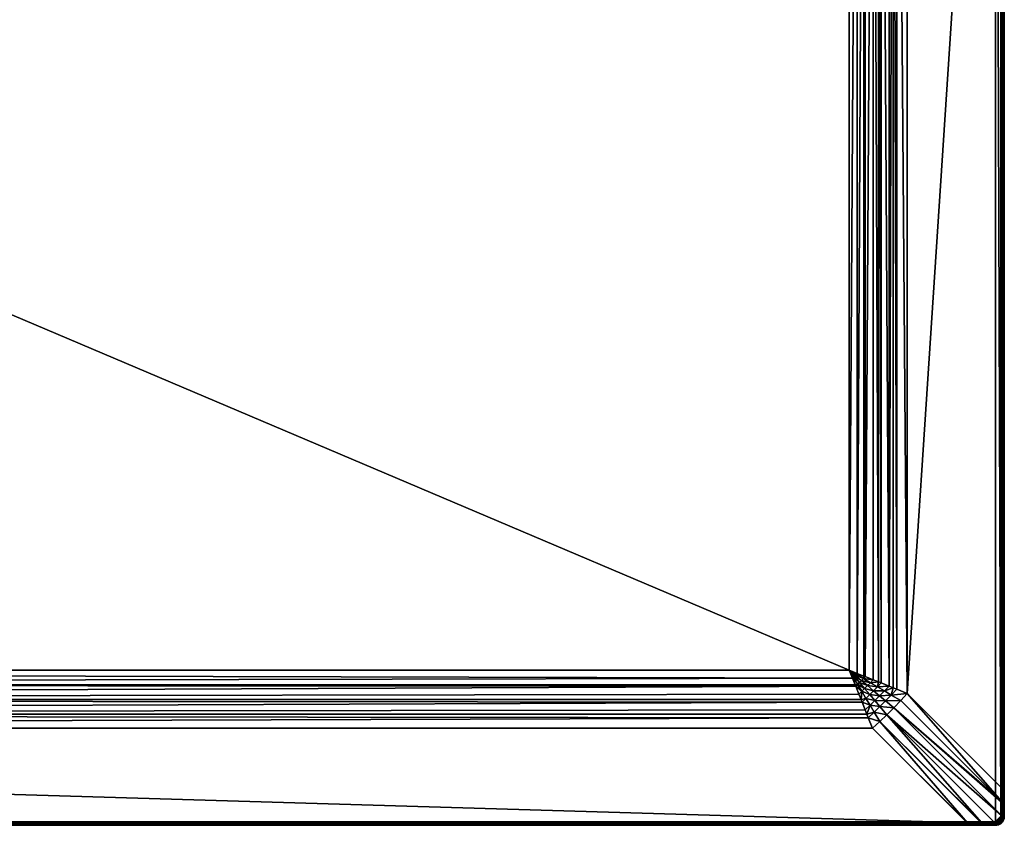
# Model space of a CAD drawing. Header units: inches. Extents: x 264 to 5064, y 53 to 953.
# Tile 7 of 8: x 4514 to 5064, y 53 to 503. Entities that reach past the tile are written whole.
import ezdxf

# ---------------------------------------------------------------- set-up
doc = ezdxf.new("R2010")
doc.units = ezdxf.units.IN
doc.header["$MEASUREMENT"] = 0
doc.layers.get('0').update_dxf_attribs({"true_color": 0x863b08})

msp = doc.modelspace()

# ---------------------------------------------------------------- meshes
at = {"color": 173, "true_color": 0x5858e1}
mesh = msp.add_polyface(dxfattribs=at)
corners = [(3264.36, 866.18, 656.12), (3264.36, 54.85, 686.12), (3264.36, 950.85, 686.12), (3264.36, 898.61, 661.53), (3264.36, 951.5, 679.66), (3264.36, 890.7, 659.18), (3264.36, 882.62, 657.48), (3264.36, 874.43, 656.46), (3264.36, 952.85, 684.12), (3264.36, 952.85, 681.55), (3264.36, 952.82, 681.24), (3264.36, 951.2, 686.09), (3264.36, 951.53, 686), (3264.36, 952.73, 684.81), (3264.36, 952.82, 684.47), (3264.36, 952.58, 685.12), (3264.36, 952.38, 685.41), (3264.36, 952.75, 680.94), (3264.36, 952.64, 680.65), (3264.36, 952.48, 680.39), (3264.36, 952.28, 680.15), (3264.36, 952.04, 679.95), (3264.36, 951.78, 679.78), (3264.36, 951.85, 685.85), (3264.36, 952.13, 685.65), (5043.55, 952.85, 681.55), (5059.36, 950.85, 686.12), (4990.67, 898.61, 661.53), (4979.49, 870.67, 656.22), (4981.29, 875.16, 656.53), (4984.84, 884.05, 657.73), (4988.33, 892.76, 659.72), (5043.55, 952.82, 681.24), (5043.55, 952.75, 680.94), (5043.55, 952.64, 680.65), (5043.55, 952.48, 680.39), (5043.55, 952.28, 680.15), (5043.55, 952.04, 679.95), (5043.55, 951.78, 679.78), (5043.55, 951.5, 679.66), (5059.36, 952.85, 684.12), (5059.36, 952.82, 684.47), (5059.36, 952.73, 684.81), (5059.36, 952.58, 685.12), (5059.36, 952.38, 685.41), (5059.36, 952.13, 685.65), (5059.36, 951.85, 685.85), (5059.36, 951.53, 686), (5059.36, 951.2, 686.09)]
mesh.append_faces([[corners[k] for k in face] for face in [(0, 1, 2), (0, 2, 3), (3, 2, 4), (5, 6, 3), (3, 6, 7), (3, 7, 0), (8, 9, 4), (4, 9, 10), (4, 2, 8), (8, 2, 11), (8, 11, 12), (13, 14, 15), (15, 14, 8), (15, 8, 16), (10, 17, 4), (4, 17, 18), (4, 18, 19), (20, 21, 19), (19, 21, 22), (19, 22, 4), (12, 23, 8), (8, 23, 24), (8, 24, 16), (9, 8, 25), (2, 1, 26), (4, 27, 3), (28, 0, 7), (29, 7, 6), (5, 30, 6), (31, 5, 3), (9, 32, 10), (10, 33, 17), (17, 34, 18), (18, 35, 19), (19, 36, 20), (20, 37, 21), (21, 38, 22), (22, 39, 4), (40, 8, 14), (41, 14, 13), (42, 13, 15), (43, 15, 16), (44, 16, 24), (45, 24, 23), (46, 23, 12), (47, 12, 11), (48, 11, 2)]], dxfattribs={"color": 173})
mesh = msp.add_polyface(dxfattribs=at)
corners = [(5043.55, 952.85, 681.55), (3264.36, 952.85, 684.12), (5059.36, 952.85, 684.12), (4977.7, 139.51, 656.12), (3264.36, 866.18, 656.12), (4977.7, 866.18, 656.12), (5043.55, 951.5, 679.66), (4990.67, 898.61, 661.53), (3264.36, 951.5, 679.66), (4979.49, 870.67, 656.22), (3264.36, 874.43, 656.46), (4981, 874.43, 656.48), (4981.29, 875.16, 656.53), (3264.36, 882.62, 657.48), (4983.07, 879.62, 657.03), (4987.5, 890.7, 659.2), (4986.6, 888.43, 658.63), (3264.36, 890.7, 659.18), (4984.84, 884.05, 657.73), (4984.27, 882.62, 657.5), (4988.33, 892.76, 659.72), (3264.36, 898.61, 661.53), (4985.94, 869.48, 656.48), (4982.19, 137.72, 656.22), (4982.19, 867.98, 656.22), (4980.57, 869.6, 656.19), (4981.11, 869.06, 656.19), (4980.03, 870.14, 656.2), (4982.37, 874.08, 656.45), (4984.69, 878.02, 656.86), (4981.65, 868.52, 656.2), (4983.45, 873.01, 656.41), (4984.52, 871.93, 656.41), (3264.36, 952.85, 681.55), (5043.55, 952.82, 681.24), (3264.36, 952.82, 681.24), (5043.55, 952.75, 680.94), (3264.36, 952.75, 680.94), (5043.55, 952.64, 680.65), (3264.36, 952.64, 680.65), (5043.55, 952.48, 680.39), (3264.36, 952.48, 680.39), (5043.55, 952.28, 680.15), (3264.36, 952.28, 680.15), (5043.55, 952.04, 679.95), (3264.36, 952.04, 679.95), (5043.55, 951.78, 679.78), (3264.36, 951.78, 679.78), (3264.36, 952.82, 684.47), (5059.36, 952.82, 684.47), (3264.36, 952.73, 684.81), (5059.36, 952.73, 684.81), (3264.36, 952.58, 685.12), (5059.36, 952.58, 685.12), (3264.36, 952.38, 685.41), (5059.36, 952.38, 685.41), (3264.36, 952.13, 685.65), (5059.36, 952.13, 685.65), (3264.36, 951.85, 685.85), (5059.36, 951.85, 685.85), (3264.36, 951.53, 686), (5059.36, 951.53, 686), (3264.36, 951.2, 686.09), (5059.36, 951.2, 686.09), (3264.36, 950.85, 686.12), (5059.36, 950.85, 686.12)]
mesh.append_faces([[corners[k] for k in face] for face in [(0, 1, 2), (3, 4, 5), (6, 7, 8), (5, 4, 9), (9, 10, 11), (11, 10, 12), (12, 13, 14), (15, 16, 17), (17, 16, 18), (13, 18, 19), (13, 19, 14), (15, 17, 20), (20, 21, 7), (22, 23, 24), (24, 3, 5), (5, 25, 26), (27, 25, 5), (9, 27, 5), (11, 12, 28), (28, 12, 14), (28, 14, 29), (30, 22, 24), (30, 24, 5), (9, 11, 27), (27, 11, 28), (27, 28, 25), (25, 28, 31), (25, 31, 26), (26, 31, 32), (32, 30, 26), (26, 30, 5), (33, 0, 34), (35, 34, 36), (37, 36, 38), (39, 38, 40), (41, 40, 42), (43, 42, 44), (45, 44, 46), (47, 46, 6), (2, 48, 49), (49, 50, 51), (51, 52, 53), (53, 54, 55), (55, 56, 57), (57, 58, 59), (59, 60, 61), (61, 62, 63), (63, 64, 65)]], dxfattribs={"color": 173})
mesh = msp.add_polyface(dxfattribs=at)
corners = [(3264.36, 52.85, 684.12), (5043.55, 52.85, 681.55), (5059.36, 52.85, 684.12), (5059.36, 950.85, 686.12), (3264.36, 54.85, 686.12), (5059.36, 54.85, 686.12), (5043.55, 54.2, 679.66), (3264.36, 107.08, 661.53), (4990.67, 107.08, 661.53), (4982.19, 867.98, 656.22), (4982.19, 137.72, 656.22), (4977.7, 139.51, 656.12), (4988.33, 112.94, 659.72), (3264.36, 114.99, 659.18), (4987.5, 115, 659.2), (4983.07, 126.08, 657.03), (4984.27, 123.08, 657.5), (3264.36, 123.07, 657.48), (4984.84, 121.65, 657.73), (4986.6, 117.27, 658.63), (4981.29, 130.54, 656.53), (3264.36, 131.27, 656.46), (4981, 131.27, 656.48), (4979.49, 135.02, 656.22), (3264.36, 139.51, 656.12), (4981.11, 136.64, 656.19), (4980.57, 136.1, 656.19), (4981.65, 137.18, 656.2), (4984.69, 127.68, 656.86), (4982.37, 131.61, 656.45), (4980.03, 135.56, 656.2), (4985.94, 136.22, 656.48), (4985.6, 134.85, 656.45), (4984.52, 133.77, 656.41), (4983.45, 132.69, 656.41), (3264.36, 52.87, 681.24), (5043.55, 52.87, 681.24), (3264.36, 52.94, 680.94), (5043.55, 52.94, 680.94), (3264.36, 53.06, 680.65), (5043.55, 53.06, 680.65), (3264.36, 53.22, 680.39), (5043.55, 53.22, 680.39), (3264.36, 53.42, 680.15), (5043.55, 53.42, 680.15), (3264.36, 53.65, 679.95), (5043.55, 53.65, 679.95), (3264.36, 53.91, 679.78), (5043.55, 53.91, 679.78), (3264.36, 54.2, 679.66), (5059.36, 52.88, 684.47), (3264.36, 52.88, 684.47), (5059.36, 52.97, 684.81), (3264.36, 52.97, 684.81), (5059.36, 53.12, 685.12), (3264.36, 53.12, 685.12), (5059.36, 53.32, 685.41), (3264.36, 53.32, 685.41), (5059.36, 53.56, 685.65), (3264.36, 53.56, 685.65), (5059.36, 53.85, 685.85), (3264.36, 53.85, 685.85), (5059.36, 54.16, 686), (3264.36, 54.16, 686), (5059.36, 54.5, 686.09), (3264.36, 54.5, 686.09)]
mesh.append_faces([[corners[k] for k in face] for face in [(0, 1, 2), (3, 4, 5), (6, 7, 8), (9, 10, 11), (8, 7, 12), (12, 13, 14), (15, 16, 17), (17, 16, 18), (13, 18, 19), (13, 19, 14), (15, 17, 20), (20, 21, 22), (22, 21, 23), (23, 24, 11), (11, 25, 26), (27, 25, 11), (10, 27, 11), (28, 15, 20), (28, 20, 29), (29, 20, 22), (29, 22, 30), (30, 22, 23), (30, 23, 11), (10, 31, 27), (27, 32, 25), (25, 33, 26), (26, 33, 34), (34, 29, 30), (34, 30, 26), (26, 30, 11), (1, 35, 36), (36, 37, 38), (38, 39, 40), (40, 41, 42), (42, 43, 44), (44, 45, 46), (46, 47, 48), (48, 49, 6), (0, 2, 50), (51, 50, 52), (53, 52, 54), (55, 54, 56), (57, 56, 58), (59, 58, 60), (61, 60, 62), (63, 62, 64), (65, 64, 5)]], dxfattribs={"color": 173})
mesh = msp.add_polyface(dxfattribs=at)
corners = [(5059.36, 950.85, 686.12), (5059.36, 54.85, 686.12), (5062.36, 57.85, 686.12), (5062.32, 57.33, 686.12), (5059.88, 54.89, 686.12), (5060.39, 55.03, 686.12), (5062.36, 947.85, 686.12), (5062.32, 948.37, 686.12), (5059.88, 950.8, 686.12), (5060.39, 950.67, 686.12), (5060.86, 55.25, 686.12), (5061.29, 55.55, 686.12), (5061.29, 950.15, 686.12), (5060.86, 950.45, 686.12), (5061.35, 950.69, 680.93), (5061.73, 950.39, 680.94), (5061.2, 949.69, 680.73), (5058.84, 951.25, 680.68), (5059.48, 951.24, 680.75), (5062.76, 947.32, 680.68), (5059.64, 951.23, 680.77), (5061.2, 56.01, 680.73), (5061.55, 55.15, 680.94), (5061.49, 55.11, 680.93), (5061.09, 54.85, 680.92), (5060.65, 54.65, 680.88), (5060.59, 54.63, 680.88), (5060.12, 54.51, 680.83), (5062.75, 57.73, 680.75), (5062.75, 57.57, 680.77), (5058.84, 54.45, 680.68), (5059.64, 54.46, 680.77), (5062.76, 58.37, 680.68), (5061.68, 54.85, 681.04), (5061.36, 54.3, 681.17), (5061.23, 54.56, 681.02), (5060.74, 54.34, 680.98), (5060.68, 54.32, 680.98), (5060.16, 54.19, 680.93), (5061.36, 54.38, 685.85), (5061.73, 55.03, 686), (5061.21, 54.66, 686), (5061.51, 55.28, 686.09), (5061.04, 54.95, 686.09), (5060.62, 54.39, 686), (5060.51, 54.7, 686.09), (5060, 54.22, 686), (5059.94, 54.55, 686.09), (5061.66, 55.92, 686.12), (5059.36, 54.5, 686.09)]
mesh.append_faces([[corners[k] for k in face] for face in [(0, 1, 2), (2, 1, 3), (3, 1, 4), (3, 4, 5), (2, 6, 0), (0, 6, 7), (0, 7, 8), (8, 7, 9), (5, 10, 3), (3, 10, 11), (7, 12, 13), (7, 13, 9), (14, 15, 16), (17, 18, 19), (19, 18, 20), (19, 20, 16), (21, 22, 23), (21, 23, 24), (24, 25, 21), (21, 25, 26), (21, 26, 27), (28, 29, 30), (30, 29, 21), (30, 21, 31), (31, 21, 27), (30, 32, 28), (33, 34, 35), (23, 33, 35), (23, 35, 24), (24, 35, 36), (24, 36, 25), (25, 37, 26), (26, 38, 27), (39, 40, 41), (40, 42, 41), (41, 42, 43), (41, 43, 44), (44, 43, 45), (46, 45, 47), (42, 48, 11), (42, 11, 43), (43, 11, 10), (43, 10, 45), (45, 10, 5), (45, 5, 47), (47, 5, 4), (47, 4, 49), (49, 4, 1)]], dxfattribs={"color": 173})
mesh = msp.add_polyface(dxfattribs=at)
corners = [(5064.36, 57.85, 684.12), (5064.36, 65.89, 681.84), (5064.36, 73.66, 681.55), (5064.36, 235.85, 684.12), (5064.36, 235.85, 681.55), (5064.36, 413.85, 684.12), (5064.36, 413.85, 681.55), (5064.36, 591.85, 681.55), (5064.34, 73.66, 681.24), (5064.27, 932.04, 680.94), (5064.27, 73.66, 680.94), (5064.15, 73.66, 680.65), (5064.15, 932.04, 680.65), (5063.99, 73.66, 680.39), (5063.99, 932.04, 680.39), (5063.79, 73.66, 680.15), (5063.79, 932.04, 680.15), (5063.56, 73.66, 679.95), (5063.56, 932.04, 679.95), (5063.3, 73.66, 679.78), (5063.3, 932.04, 679.78), (5063.01, 73.66, 679.66), (5062.89, 66.06, 679.9), (5062.76, 58.37, 680.68), (5062.88, 65.75, 679.91), (5063.19, 65.75, 680.02), (5064.36, 58.01, 682.69), (5064.34, 65.86, 681.51), (5064.33, 57.96, 682.35), (5064.26, 65.84, 681.2), (5064.25, 57.91, 682.02), (5064.13, 65.82, 680.9), (5064.1, 57.87, 681.71), (5063.95, 65.8, 680.62), (5063.91, 57.83, 681.43), (5063.73, 65.78, 680.38), (5063.67, 57.79, 681.19), (5063.48, 65.77, 680.18), (5064.33, 57.85, 684.47), (5064.24, 947.85, 684.81), (5064.24, 57.85, 684.81), (5064.1, 947.85, 685.12), (5064.1, 57.85, 685.12), (5063.9, 947.85, 685.41), (5063.9, 57.85, 685.41), (5063.65, 947.85, 685.65), (5063.65, 57.85, 685.65), (5063.36, 947.85, 685.85), (5063.36, 57.85, 685.85), (5063.05, 947.85, 686), (5063.05, 57.85, 686), (5062.71, 947.85, 686.09), (5062.71, 57.85, 686.09), (5062.36, 947.85, 686.12), (5062.36, 57.85, 686.12)]
mesh.append_faces([[corners[k] for k in face] for face in [(0, 1, 2), (0, 2, 3), (3, 2, 4), (3, 4, 5), (5, 4, 6), (7, 6, 8), (8, 6, 4), (8, 4, 2), (9, 10, 11), (12, 11, 13), (14, 13, 15), (16, 15, 17), (18, 17, 19), (20, 19, 21), (22, 21, 19), (23, 24, 25), (1, 26, 27), (27, 28, 29), (29, 30, 31), (31, 32, 33), (33, 34, 35), (35, 36, 37), (2, 1, 8), (8, 1, 27), (8, 27, 10), (10, 27, 29), (10, 29, 11), (11, 29, 31), (11, 31, 13), (13, 31, 33), (13, 33, 15), (15, 33, 35), (15, 35, 17), (17, 35, 37), (17, 37, 19), (19, 37, 25), (19, 25, 22), (22, 25, 24), (0, 3, 38), (38, 3, 5), (38, 39, 40), (40, 41, 42), (42, 43, 44), (44, 45, 46), (46, 47, 48), (48, 49, 50), (50, 51, 52), (52, 53, 54)]], dxfattribs={"color": 173})
mesh = msp.add_polyface(dxfattribs=at)
corners = [(5064.36, 932.04, 681.55), (5064.36, 947.85, 684.12), (5064.36, 769.85, 684.12), (5064.36, 413.85, 684.12), (5064.36, 413.85, 681.55), (5064.36, 591.85, 684.12), (5064.36, 591.85, 681.55), (5064.36, 769.85, 681.55), (5064.36, 932.18, 681.55), (5064.34, 932.18, 681.24), (5064.34, 932.04, 681.24), (5064.27, 932.18, 680.94), (5064.27, 932.04, 680.94), (5064.15, 932.18, 680.65), (5064.15, 932.04, 680.65), (5063.99, 932.18, 680.39), (5063.99, 932.04, 680.39), (5063.79, 932.18, 680.15), (5063.79, 932.04, 680.15), (5063.56, 932.18, 679.95), (5063.56, 932.04, 679.95), (5063.29, 932.18, 679.78), (5063.3, 932.04, 679.78), (5064.34, 939.99, 681.52), (5064.26, 940.01, 681.21), (5063.01, 932.18, 679.66), (5063.01, 932.04, 679.66), (5064.34, 73.66, 681.24), (5064.27, 73.66, 680.94), (5064.15, 73.66, 680.65), (5063.99, 73.66, 680.39), (5063.79, 73.66, 680.15), (5063.56, 73.66, 679.95), (5063.3, 73.66, 679.78), (5063.01, 73.66, 679.66), (5064.33, 947.85, 684.47), (5064.33, 57.85, 684.47), (5064.24, 947.85, 684.81), (5064.24, 57.85, 684.81), (5064.1, 947.85, 685.12), (5064.1, 57.85, 685.12), (5063.9, 947.85, 685.41), (5063.9, 57.85, 685.41), (5063.65, 947.85, 685.65), (5063.65, 57.85, 685.65), (5063.36, 947.85, 685.85), (5063.36, 57.85, 685.85), (5063.05, 947.85, 686), (5063.05, 57.85, 686), (5062.71, 947.85, 686.09), (5062.71, 57.85, 686.09), (5062.36, 947.85, 686.12)]
mesh.append_faces([[corners[k] for k in face] for face in [(0, 1, 2), (3, 4, 5), (5, 4, 6), (5, 6, 2), (2, 6, 7), (2, 7, 0), (8, 0, 9), (9, 0, 10), (9, 10, 11), (11, 10, 12), (11, 12, 13), (13, 12, 14), (13, 14, 15), (15, 14, 16), (15, 16, 17), (17, 16, 18), (17, 18, 19), (19, 18, 20), (19, 20, 21), (21, 20, 22), (23, 8, 9), (24, 9, 11), (25, 21, 22), (25, 22, 26), (0, 7, 10), (10, 7, 6), (6, 27, 10), (10, 27, 28), (10, 28, 12), (12, 29, 14), (14, 30, 16), (16, 31, 18), (18, 32, 20), (20, 33, 22), (22, 34, 26), (3, 5, 35), (35, 5, 2), (35, 2, 1), (3, 35, 36), (36, 35, 37), (38, 37, 39), (40, 39, 41), (42, 41, 43), (44, 43, 45), (46, 45, 47), (48, 47, 49), (50, 49, 51)]], dxfattribs={"color": 173})
mesh = msp.add_polyface(dxfattribs=at)
corners = [(5063.01, 73.66, 679.66), (5010.13, 126.54, 661.53), (5063.01, 932.04, 679.66), (5004.27, 876.81, 659.72), (5004.27, 128.88, 659.72), (5006.44, 122.51, 660.54), (5002.62, 118.52, 660.04), (4998.04, 122.37, 658.71), (5001.2, 125.62, 659.05), (4993.45, 130.2, 657.43), (4999.95, 130.61, 658.63), (4997.34, 127.9, 658.16), (5002.21, 129.71, 659.2), (4989.31, 119.87, 658.16), (4984.84, 121.65, 657.73), (4987.01, 123.76, 657.43), (4984.27, 123.08, 657.5), (4984.69, 127.68, 656.86), (4994.84, 119.17, 658.71), (4992.01, 122.52, 657.92), (4994.69, 125.2, 657.92), (4989.17, 125.89, 657.27), (4991.32, 128.04, 657.27), (4986.31, 129.28, 656.77), (4987.93, 130.9, 656.77), (4983.45, 132.69, 656.41), (4984.52, 133.77, 656.41), (4989.53, 132.52, 656.86), (4985.6, 134.85, 656.45), (4985.94, 136.22, 656.48), (4986.67, 135.92, 656.53), (4991.13, 134.14, 657.03), (4994.13, 132.94, 657.5), (4995.56, 132.37, 657.73), (4983.07, 126.08, 657.03), (4981.65, 137.18, 656.2), (4981.11, 136.64, 656.19), (4982.37, 131.61, 656.45)]
mesh.append_faces([[corners[k] for k in face] for face in [(0, 1, 2), (3, 1, 4), (5, 6, 7), (1, 5, 8), (9, 10, 11), (11, 10, 12), (11, 12, 8), (8, 12, 4), (8, 4, 1), (13, 14, 15), (15, 14, 16), (15, 16, 17), (6, 18, 7), (7, 18, 19), (7, 19, 20), (20, 19, 21), (20, 21, 22), (22, 21, 23), (22, 23, 24), (24, 23, 25), (24, 25, 26), (5, 7, 8), (8, 7, 20), (8, 20, 11), (11, 20, 22), (11, 22, 9), (9, 22, 24), (9, 24, 27), (27, 24, 26), (27, 26, 28), (29, 30, 28), (28, 30, 31), (28, 31, 27), (27, 31, 32), (27, 32, 9), (9, 32, 33), (9, 33, 10), (16, 34, 17), (35, 29, 28), (36, 28, 26), (18, 13, 19), (19, 13, 15), (19, 15, 21), (21, 15, 17), (21, 17, 23), (23, 17, 37), (23, 37, 25)]], dxfattribs={"color": 173})
mesh = msp.add_polyface(dxfattribs=at)
corners = [(5063.01, 932.04, 679.66), (5010.13, 126.54, 661.53), (5010.13, 879.15, 661.53), (4991.13, 134.14, 657.03), (4986.67, 135.92, 656.53), (4991.13, 871.56, 657.03), (4986.67, 869.77, 656.53), (4985.94, 136.22, 656.48), (4985.94, 869.48, 656.48), (4982.19, 137.72, 656.22), (4994.13, 132.94, 657.5), (4994.13, 872.76, 657.5), (4995.56, 132.37, 657.73), (4995.56, 873.33, 657.73), (4999.95, 130.61, 658.63), (4999.95, 875.08, 658.63), (5002.21, 875.99, 659.2), (5004.27, 876.81, 659.72), (5004.27, 128.88, 659.72), (5002.21, 129.71, 659.2), (5006.44, 883.18, 660.54), (5001.2, 880.08, 659.05), (4997.34, 877.79, 658.16), (4993.45, 875.49, 657.43), (4989.53, 873.18, 656.86), (4989.17, 879.8, 657.27), (4991.32, 877.65, 657.27), (4987.93, 874.8, 656.77), (4986.31, 876.41, 656.77), (4984.52, 871.93, 656.41), (4983.45, 873.01, 656.41), (4987.01, 881.94, 657.43), (4984.69, 878.02, 656.86), (4982.37, 874.08, 656.45), (4983.07, 879.62, 657.03), (4984.27, 882.62, 657.5), (4985.6, 870.85, 656.45), (4981.65, 868.52, 656.2), (4994.69, 880.5, 657.92)]
mesh.append_faces([[corners[k] for k in face] for face in [(0, 1, 2), (3, 4, 5), (5, 4, 6), (6, 4, 7), (6, 7, 8), (8, 7, 9), (3, 5, 10), (10, 5, 11), (10, 11, 12), (12, 11, 13), (12, 13, 14), (14, 13, 15), (14, 15, 16), (2, 1, 17), (17, 18, 16), (16, 18, 19), (16, 19, 14), (20, 2, 17), (20, 17, 21), (21, 17, 16), (21, 16, 22), (16, 15, 22), (22, 15, 13), (22, 13, 23), (23, 13, 11), (23, 11, 24), (25, 26, 27), (25, 27, 28), (28, 27, 29), (28, 29, 30), (31, 25, 28), (31, 28, 32), (32, 28, 30), (32, 30, 33), (32, 34, 35), (11, 5, 24), (24, 5, 6), (24, 6, 36), (36, 6, 8), (36, 8, 37), (38, 22, 23), (38, 23, 26), (26, 23, 24), (26, 24, 27), (27, 24, 36), (27, 36, 29), (29, 36, 37)]], dxfattribs={"color": 173})
mesh = msp.add_polyface(dxfattribs=at)
corners = [(3264.36, 139.51, 656.12), (3264.36, 54.85, 686.12), (3264.36, 866.18, 656.12), (3264.36, 131.27, 656.46), (3264.36, 107.08, 661.53), (3264.36, 123.07, 657.48), (3264.36, 114.99, 659.18), (3264.36, 54.2, 679.66), (3264.36, 52.85, 681.55), (3264.36, 53.91, 679.78), (3264.36, 53.06, 680.65), (3264.36, 52.94, 680.94), (3264.36, 52.87, 681.24), (3264.36, 52.85, 684.12), (3264.36, 52.88, 684.47), (3264.36, 53.85, 685.85), (3264.36, 53.56, 685.65), (3264.36, 53.32, 685.41), (3264.36, 53.65, 679.95), (3264.36, 53.42, 680.15), (3264.36, 53.22, 680.39), (3264.36, 52.97, 684.81), (3264.36, 53.12, 685.12), (3264.36, 54.16, 686), (3264.36, 54.5, 686.09), (5043.55, 52.85, 681.55), (4977.7, 139.51, 656.12), (5043.55, 54.2, 679.66), (4988.33, 112.94, 659.72), (4984.84, 121.65, 657.73), (4981.29, 130.54, 656.53), (4979.49, 135.02, 656.22), (5043.55, 52.87, 681.24), (5043.55, 52.94, 680.94), (5043.55, 53.06, 680.65), (5043.55, 53.22, 680.39), (5043.55, 53.42, 680.15), (5043.55, 53.65, 679.95), (5043.55, 53.91, 679.78), (5059.36, 52.88, 684.47), (5059.36, 52.97, 684.81), (5059.36, 53.12, 685.12), (5059.36, 53.32, 685.41), (5059.36, 53.56, 685.65), (5059.36, 53.85, 685.85), (5059.36, 54.16, 686), (5059.36, 54.5, 686.09), (5059.36, 54.85, 686.12)]
mesh.append_faces([[corners[k] for k in face] for face in [(0, 1, 2), (0, 3, 4), (4, 3, 5), (4, 5, 6), (4, 7, 8), (8, 7, 9), (10, 11, 12), (4, 8, 0), (0, 8, 13), (0, 13, 14), (15, 0, 16), (16, 0, 17), (9, 18, 8), (8, 18, 19), (8, 19, 12), (12, 19, 20), (12, 20, 10), (14, 21, 0), (0, 21, 22), (0, 22, 17), (15, 23, 0), (0, 23, 24), (0, 24, 1), (13, 8, 25), (0, 2, 26), (7, 4, 27), (28, 4, 6), (5, 29, 6), (30, 5, 3), (31, 3, 0), (25, 8, 12), (32, 12, 11), (33, 11, 10), (34, 10, 20), (35, 20, 19), (36, 19, 18), (37, 18, 9), (38, 9, 7), (13, 39, 14), (14, 40, 21), (21, 41, 22), (22, 42, 17), (17, 43, 16), (16, 44, 15), (15, 45, 23), (23, 46, 24), (24, 47, 1)]], dxfattribs={"color": 173})
mesh = msp.add_polyface(dxfattribs=at)
corners = [(5062.89, 66.06, 679.9), (5062.88, 65.75, 679.91), (5002.62, 118.52, 660.04), (5062.76, 58.37, 680.68), (4998.69, 114.59, 660.04), (5006.44, 122.51, 660.54), (5010.13, 126.54, 661.53), (5063.01, 73.66, 679.66), (5043.55, 54.2, 679.66), (4990.67, 107.08, 661.53), (5043.7, 54.2, 679.66), (4994.7, 110.77, 660.54), (5051.15, 54.32, 679.91), (5051.62, 54.33, 679.92), (5058.84, 54.45, 680.68), (4988.33, 112.94, 659.72), (4991.59, 116.02, 659.05), (4994.84, 119.17, 658.71), (4987.5, 115, 659.2), (4989.31, 119.87, 658.16), (4986.6, 117.27, 658.63), (4984.84, 121.65, 657.73), (5043.7, 52.85, 681.55), (5043.55, 52.85, 681.55), (5043.7, 52.87, 681.24), (5043.55, 52.87, 681.24), (5043.7, 52.94, 680.94), (5043.55, 52.94, 680.94), (5043.7, 53.06, 680.65), (5043.55, 53.06, 680.65), (5043.7, 53.22, 680.39), (5043.55, 53.22, 680.39), (5043.7, 53.42, 680.15), (5043.55, 53.42, 680.15), (5043.7, 53.65, 679.95), (5043.55, 53.65, 679.95), (5043.7, 53.92, 679.78), (5043.55, 53.91, 679.78), (5051.5, 52.87, 681.52), (5051.53, 52.95, 681.21), (5051.55, 53.08, 680.91), (5051.57, 53.26, 680.63), (5051.59, 53.48, 680.39), (5051.6, 53.74, 680.19), (5051.61, 54.02, 680.03)]
mesh.append_faces([[corners[k] for k in face] for face in [(0, 1, 2), (2, 1, 3), (2, 3, 4), (2, 5, 0), (0, 5, 6), (0, 6, 7), (8, 9, 10), (10, 9, 11), (10, 11, 12), (12, 11, 13), (13, 11, 4), (13, 4, 14), (14, 4, 3), (11, 9, 15), (4, 11, 16), (2, 4, 17), (11, 15, 16), (16, 15, 18), (16, 18, 19), (18, 20, 19), (19, 20, 21), (4, 16, 17), (17, 16, 19), (22, 23, 24), (24, 23, 25), (24, 25, 26), (26, 25, 27), (26, 27, 28), (28, 27, 29), (28, 29, 30), (30, 29, 31), (30, 31, 32), (32, 31, 33), (32, 33, 34), (34, 33, 35), (34, 35, 36), (36, 35, 37), (38, 22, 24), (39, 24, 26), (40, 26, 28), (41, 28, 30), (42, 30, 32), (43, 32, 34), (44, 34, 36), (44, 36, 10), (10, 36, 37), (10, 37, 8)]], dxfattribs={"color": 173})
mesh = msp.add_polyface(dxfattribs=at)
corners = [(5064.36, 57.85, 684.12), (5064.36, 57.85, 682.71), (5064.36, 58.01, 682.69), (5064.36, 65.89, 681.84), (5064.35, 57.44, 682.75), (5064.33, 57.96, 682.35), (5064.33, 57.8, 682.37), (5064.25, 57.91, 682.02), (5064.25, 57.75, 682.04), (5064.1, 57.87, 681.71), (5064.1, 57.71, 681.73), (5063.91, 57.83, 681.43), (5063.91, 57.67, 681.45), (5063.67, 57.79, 681.19), (5063.67, 57.63, 681.21), (5063.39, 57.76, 680.99), (5063.39, 57.6, 681.01), (5063.08, 57.74, 680.84), (5063.08, 57.58, 680.86), (5062.75, 57.73, 680.75), (5062.75, 57.57, 680.77), (5064.34, 65.86, 681.51), (5064.26, 65.84, 681.2), (5064.13, 65.82, 680.9), (5063.95, 65.8, 680.62), (5063.73, 65.78, 680.38), (5063.48, 65.77, 680.18), (5063.19, 65.75, 680.02), (5062.76, 58.37, 680.68), (5064.22, 57.36, 682.08), (5064.08, 57.33, 681.77), (5063.88, 57.31, 681.49), (5063.64, 57.3, 681.25), (5063.37, 57.29, 681.05), (5064.31, 57.39, 682.41), (5064.33, 57.85, 684.47), (5064.29, 56.98, 684.12), (5064.24, 57.85, 684.81), (5064.26, 56.99, 684.47), (5064.1, 57.85, 685.12), (5064.17, 57, 684.81), (5063.9, 57.85, 685.41), (5064.02, 57.03, 685.12), (5063.65, 57.85, 685.65), (5063.83, 57.06, 685.41), (5063.36, 57.85, 685.85), (5063.58, 57.1, 685.65), (5063.05, 57.85, 686), (5063.3, 57.15, 685.85), (5062.71, 57.85, 686.09), (5062.99, 57.21, 686), (5062.36, 57.85, 686.12), (5062.66, 57.27, 686.09)]
mesh.append_faces([[corners[k] for k in face] for face in [(0, 1, 2), (2, 3, 0), (0, 4, 1), (2, 1, 5), (5, 1, 6), (5, 6, 7), (7, 6, 8), (7, 8, 9), (9, 8, 10), (9, 10, 11), (11, 10, 12), (11, 12, 13), (13, 12, 14), (13, 14, 15), (15, 14, 16), (15, 16, 17), (17, 16, 18), (17, 18, 19), (19, 18, 20), (21, 2, 5), (22, 5, 7), (23, 7, 9), (24, 9, 11), (25, 11, 13), (26, 13, 15), (26, 15, 27), (27, 15, 17), (27, 17, 28), (28, 17, 19), (6, 1, 4), (10, 8, 29), (12, 10, 30), (14, 12, 31), (16, 14, 32), (18, 16, 33), (8, 6, 34), (34, 6, 4), (8, 34, 29), (0, 35, 36), (35, 37, 38), (37, 39, 40), (39, 41, 42), (41, 43, 44), (43, 45, 46), (45, 47, 48), (47, 49, 50), (49, 51, 52)]], dxfattribs={"color": 173})
mesh = msp.add_polyface(dxfattribs=at)
corners = [(5061.07, 53.15, 682.83), (5061.72, 53.44, 682.86), (5061.86, 53.52, 684.12), (5061.86, 53.53, 682.86), (5062.58, 54.02, 684.12), (5062.37, 53.85, 682.88), (5062.36, 53.88, 682.55), (5061.72, 53.47, 682.53), (5062.31, 53.95, 682.22), (5061.7, 53.55, 682.2), (5062.33, 54.13, 681.92), (5062.24, 54.06, 681.92), (5061.65, 53.68, 681.9), (5062.22, 54.28, 681.64), (5062.13, 54.21, 681.64), (5061.57, 53.85, 681.62), (5062.55, 54.89, 681.4), (5062.08, 54.46, 681.4), (5062, 54.4, 681.4), (5061.48, 54.06, 681.38), (5062.35, 55.07, 681.2), (5061.92, 54.67, 681.2), (5061.85, 54.61, 681.2), (5061.36, 54.3, 681.17), (5062.13, 55.27, 681.05), (5061.74, 54.9, 681.04), (5061.68, 54.85, 681.04), (5061.55, 55.15, 680.94), (5062.56, 54.04, 684.47), (5061.85, 53.54, 684.47), (5061.07, 53.15, 684.12), (5062.5, 54.11, 684.81), (5061.8, 53.62, 684.81), (5061.06, 53.18, 684.47), (5062.4, 54.22, 685.12), (5061.73, 53.75, 685.12), (5061.03, 53.26, 684.81), (5062.28, 54.38, 685.41), (5061.63, 53.92, 685.41), (5062.12, 54.57, 685.65), (5061.51, 54.14, 685.65), (5062.43, 55.28, 685.85), (5061.93, 54.78, 685.85), (5061.36, 54.38, 685.85), (5061.73, 55.03, 686)]
mesh.append_faces([[corners[k] for k in face] for face in [(0, 1, 2), (2, 1, 3), (2, 3, 4), (4, 3, 5), (6, 5, 3), (6, 3, 7), (3, 1, 7), (8, 6, 7), (8, 7, 9), (10, 8, 11), (11, 8, 9), (11, 9, 12), (13, 10, 11), (13, 11, 14), (14, 11, 12), (14, 12, 15), (16, 13, 17), (17, 13, 14), (17, 14, 18), (18, 14, 15), (18, 15, 19), (20, 17, 21), (21, 17, 18), (21, 18, 22), (22, 18, 19), (22, 19, 23), (24, 20, 21), (24, 21, 25), (25, 21, 22), (25, 22, 26), (26, 22, 23), (27, 25, 26), (2, 28, 29), (2, 29, 30), (29, 31, 32), (29, 32, 33), (31, 34, 32), (32, 34, 35), (32, 35, 36), (34, 37, 35), (35, 37, 38), (37, 39, 38), (38, 39, 40), (39, 41, 42), (39, 42, 40), (40, 42, 43), (42, 44, 43)]], dxfattribs={"color": 173})
mesh = msp.add_polyface(dxfattribs=at)
corners = [(5062.32, 57.33, 686.12), (5061.29, 55.55, 686.12), (5062.18, 56.82, 686.12), (5061.66, 55.92, 686.12), (5061.96, 56.35, 686.12), (5062.75, 57.57, 680.77), (5062.73, 57.31, 680.8), (5061.2, 56.01, 680.73), (5062.65, 56.84, 680.86), (5062.63, 56.79, 680.86), (5062.47, 56.34, 680.9), (5063.08, 57.58, 680.86), (5063.06, 57.3, 680.9), (5063.53, 56.67, 681.31), (5063.74, 56.57, 681.56), (5063.51, 56.6, 681.32), (5063.51, 55.94, 681.6), (5063.39, 57.6, 681.01), (5063.64, 57.3, 681.25), (5063.37, 57.29, 681.05), (5063.26, 56.72, 681.11), (5063.24, 56.65, 681.12), (5063.29, 56.01, 681.36), (5062.96, 56.78, 680.96), (5062.95, 56.71, 680.96), (5063.04, 56.11, 681.16), (5062.77, 56.22, 681), (5063.62, 56.3, 685.41), (5063.58, 57.1, 685.65), (5063.39, 56.38, 685.65), (5063.36, 57.85, 685.85), (5063.3, 57.15, 685.85), (5063.12, 56.48, 685.85), (5063.05, 57.85, 686), (5062.99, 57.21, 686), (5062.82, 56.59, 686), (5062.83, 55.85, 685.85), (5062.71, 57.85, 686.09), (5062.66, 57.27, 686.09), (5062.51, 56.7, 686.09), (5062.55, 56.01, 686), (5062.26, 56.17, 686.09), (5062.36, 57.85, 686.12)]
mesh.append_faces([[corners[k] for k in face] for face in [(0, 1, 2), (2, 3, 4), (5, 6, 7), (7, 6, 8), (7, 8, 9), (9, 10, 7), (5, 11, 12), (13, 14, 15), (15, 14, 16), (17, 18, 19), (19, 18, 13), (19, 13, 20), (20, 13, 15), (20, 15, 21), (21, 15, 22), (11, 19, 12), (12, 19, 20), (12, 20, 23), (23, 20, 21), (23, 21, 24), (24, 21, 25), (24, 25, 26), (5, 12, 6), (6, 12, 23), (6, 23, 8), (8, 23, 24), (8, 24, 9), (9, 24, 26), (9, 26, 10), (27, 28, 29), (28, 30, 31), (28, 31, 29), (29, 31, 32), (31, 33, 34), (31, 34, 32), (32, 34, 35), (32, 35, 36), (34, 37, 38), (34, 38, 35), (35, 38, 39), (35, 39, 40), (40, 39, 41), (38, 42, 0), (38, 0, 39), (39, 0, 2), (39, 2, 41), (41, 2, 4)]], dxfattribs={"color": 173})
mesh = msp.add_polyface(dxfattribs=at)
corners = [(5062.18, 56.82, 686.12), (5061.29, 55.55, 686.12), (5061.66, 55.92, 686.12), (5062.2, 55.86, 680.93), (5061.9, 55.48, 680.94), (5061.2, 56.01, 680.73), (5061.55, 55.15, 680.94), (5062.47, 56.34, 680.9), (5062.24, 55.91, 680.93), (5063.13, 55.26, 681.64), (5063.29, 55.17, 681.91), (5062.85, 54.62, 681.93), (5062.99, 55.45, 681.39), (5063.18, 55.34, 681.63), (5062.94, 55.38, 681.39), (5062.71, 54.74, 681.65), (5063.04, 56.11, 681.16), (5062.76, 55.59, 681.19), (5062.71, 55.52, 681.19), (5062.55, 54.89, 681.4), (5062.35, 55.07, 681.2), (5062.77, 56.22, 681), (5062.51, 55.74, 681.03), (5062.47, 55.68, 681.03), (5062.13, 55.27, 681.05), (5061.74, 54.9, 681.04), (5061.68, 54.85, 681.04), (5061.49, 55.11, 680.93), (5062.99, 54.81, 685.12), (5063.29, 55.58, 685.41), (5062.84, 54.93, 685.41), (5063.07, 55.71, 685.65), (5062.65, 55.09, 685.65), (5063.12, 56.48, 685.85), (5062.83, 55.85, 685.85), (5062.43, 55.28, 685.85), (5062.82, 56.59, 686), (5062.55, 56.01, 686), (5062.19, 55.48, 686), (5061.93, 54.78, 685.85), (5061.73, 55.03, 686), (5062.26, 56.17, 686.09), (5061.93, 55.7, 686.09), (5061.51, 55.28, 686.09), (5061.96, 56.35, 686.12)]
mesh.append_faces([[corners[k] for k in face] for face in [(0, 1, 2), (3, 4, 5), (4, 6, 5), (5, 7, 8), (5, 8, 3), (9, 10, 11), (12, 13, 9), (12, 9, 14), (14, 9, 15), (16, 12, 17), (17, 12, 14), (17, 14, 18), (18, 14, 19), (18, 19, 20), (21, 16, 17), (21, 17, 22), (22, 17, 18), (22, 18, 23), (23, 18, 20), (23, 20, 24), (7, 21, 22), (7, 22, 8), (8, 22, 23), (8, 23, 3), (3, 23, 24), (3, 24, 4), (4, 24, 25), (4, 25, 6), (6, 26, 27), (28, 29, 30), (29, 31, 30), (30, 31, 32), (31, 33, 34), (31, 34, 32), (32, 34, 35), (34, 36, 37), (34, 37, 35), (35, 37, 38), (35, 38, 39), (39, 38, 40), (37, 41, 38), (38, 41, 42), (38, 42, 40), (40, 42, 43), (41, 44, 42), (42, 44, 2), (42, 2, 43)]], dxfattribs={"color": 173})
mesh = msp.add_polyface(dxfattribs=at)
corners = [(5062.46, 53.92, 682.88), (5062.57, 54.02, 682.88), (5062.58, 54.02, 684.12), (5063.19, 54.63, 684.12), (5063.04, 54.45, 682.88), (5063.18, 54.64, 682.88), (5063.69, 55.35, 684.12), (5062.37, 53.85, 682.88), (5063.01, 54.47, 682.55), (5063.51, 55.06, 682.87), (5063.48, 55.06, 682.54), (5062.45, 53.95, 682.55), (5062.36, 53.88, 682.55), (5063.41, 55.1, 682.22), (5062.95, 54.53, 682.23), (5062.4, 54.02, 682.23), (5062.31, 53.95, 682.22), (5063.29, 55.17, 681.91), (5062.85, 54.62, 681.93), (5062.33, 54.13, 681.92), (5063.13, 55.26, 681.64), (5062.71, 54.74, 681.65), (5062.22, 54.28, 681.64), (5062.94, 55.38, 681.39), (5062.55, 54.89, 681.4), (5062.35, 55.07, 681.2), (5062.08, 54.46, 681.4), (5063.67, 55.36, 684.47), (5063.17, 54.65, 684.47), (5062.56, 54.04, 684.47), (5061.86, 53.52, 684.12), (5063.59, 55.41, 684.81), (5063.1, 54.71, 684.81), (5062.5, 54.11, 684.81), (5061.85, 53.54, 684.47), (5063.46, 55.48, 685.12), (5062.99, 54.81, 685.12), (5062.4, 54.22, 685.12), (5062.84, 54.93, 685.41), (5062.28, 54.38, 685.41), (5062.65, 55.09, 685.65), (5062.12, 54.57, 685.65), (5062.43, 55.28, 685.85)]
mesh.append_faces([[corners[k] for k in face] for face in [(0, 1, 2), (2, 1, 3), (1, 4, 3), (3, 4, 5), (3, 5, 6), (2, 7, 0), (5, 8, 9), (9, 8, 10), (5, 4, 8), (8, 4, 1), (8, 1, 11), (1, 0, 11), (11, 0, 7), (11, 7, 12), (13, 10, 8), (13, 8, 14), (14, 8, 11), (14, 11, 15), (15, 11, 12), (15, 12, 16), (17, 13, 14), (17, 14, 18), (18, 14, 15), (18, 15, 19), (19, 15, 16), (20, 18, 21), (21, 18, 19), (21, 19, 22), (23, 21, 24), (24, 21, 22), (25, 24, 26), (3, 27, 28), (3, 28, 2), (2, 28, 29), (2, 29, 30), (28, 31, 32), (28, 32, 29), (29, 32, 33), (29, 33, 34), (32, 35, 36), (32, 36, 33), (33, 36, 37), (36, 38, 37), (37, 38, 39), (38, 40, 39), (39, 40, 41), (40, 42, 41)]], dxfattribs={"color": 173})
mesh = msp.add_polyface(dxfattribs=at)
corners = [(5063.57, 55.15, 682.87), (5063.68, 55.35, 682.86), (5063.69, 55.35, 684.12), (5064.06, 56.14, 684.12), (5063.94, 55.84, 682.84), (5064.05, 56.14, 682.83), (5063.18, 54.64, 682.88), (5063.51, 55.06, 682.87), (5064.2, 56.57, 682.81), (5063.91, 55.83, 682.51), (5063.54, 55.15, 682.54), (5063.48, 55.06, 682.54), (5064.07, 56.54, 682.15), (5063.82, 55.85, 682.19), (5063.47, 55.19, 682.22), (5063.41, 55.1, 682.22), (5063.93, 56.55, 681.84), (5063.69, 55.88, 681.88), (5063.34, 55.25, 681.91), (5063.29, 55.17, 681.91), (5063.74, 56.57, 681.56), (5063.51, 55.94, 681.6), (5063.18, 55.34, 681.63), (5063.13, 55.26, 681.64), (5063.51, 56.6, 681.32), (5063.29, 56.01, 681.36), (5062.99, 55.45, 681.39), (5063.24, 56.65, 681.12), (5063.04, 56.11, 681.16), (5064.03, 56.15, 684.47), (5063.67, 55.36, 684.47), (5063.19, 54.63, 684.12), (5063.95, 56.18, 684.81), (5063.59, 55.41, 684.81), (5063.17, 54.65, 684.47), (5063.81, 56.23, 685.12), (5063.46, 55.48, 685.12), (5063.1, 54.71, 684.81), (5063.62, 56.3, 685.41), (5063.29, 55.58, 685.41), (5062.99, 54.81, 685.12), (5063.39, 56.38, 685.65), (5063.07, 55.71, 685.65), (5063.12, 56.48, 685.85)]
mesh.append_faces([[corners[k] for k in face] for face in [(0, 1, 2), (2, 1, 3), (1, 4, 3), (3, 4, 5), (2, 6, 7), (2, 7, 0), (8, 5, 9), (9, 5, 4), (9, 4, 10), (4, 1, 10), (10, 1, 0), (10, 0, 7), (7, 11, 10), (12, 9, 13), (13, 9, 10), (13, 10, 14), (14, 10, 11), (14, 11, 15), (16, 13, 17), (17, 13, 14), (17, 14, 18), (18, 14, 15), (18, 15, 19), (20, 17, 21), (21, 17, 18), (21, 18, 22), (22, 18, 19), (22, 19, 23), (24, 21, 25), (25, 21, 22), (25, 22, 26), (27, 25, 28), (28, 25, 26), (3, 29, 2), (2, 29, 30), (2, 30, 31), (29, 32, 30), (30, 32, 33), (30, 33, 34), (32, 35, 33), (33, 35, 36), (33, 36, 37), (35, 38, 36), (36, 38, 39), (36, 39, 40), (38, 41, 39), (39, 41, 42), (41, 43, 42)]], dxfattribs={"color": 173})
mesh = msp.add_polyface(dxfattribs=at)
corners = [(5064.22, 56.66, 682.8), (5064.27, 56.98, 682.78), (5064.29, 56.98, 684.12), (5064.36, 57.85, 684.12), (5064.35, 57.44, 682.75), (5064.06, 56.14, 684.12), (5064.05, 56.14, 682.83), (5064.2, 56.57, 682.81), (5064.31, 57.39, 682.41), (5064.18, 56.64, 682.46), (5064.16, 56.55, 682.47), (5063.91, 55.83, 682.51), (5064.22, 57.36, 682.08), (5064.09, 56.62, 682.14), (5064.07, 56.54, 682.15), (5064.1, 57.71, 681.73), (5064.08, 57.33, 681.77), (5063.95, 56.63, 681.83), (5063.93, 56.55, 681.84), (5063.82, 55.85, 682.19), (5063.91, 57.67, 681.45), (5063.88, 57.31, 681.49), (5063.76, 56.64, 681.55), (5063.74, 56.57, 681.56), (5063.69, 55.88, 681.88), (5063.67, 57.63, 681.21), (5063.64, 57.3, 681.25), (5063.53, 56.67, 681.31), (5064.33, 57.85, 684.47), (5064.26, 56.99, 684.47), (5064.03, 56.15, 684.47), (5064.24, 57.85, 684.81), (5064.17, 57, 684.81), (5063.95, 56.18, 684.81), (5064.1, 57.85, 685.12), (5064.02, 57.03, 685.12), (5063.81, 56.23, 685.12), (5063.9, 57.85, 685.41), (5063.83, 57.06, 685.41), (5063.62, 56.3, 685.41), (5063.65, 57.85, 685.65), (5063.58, 57.1, 685.65)]
mesh.append_faces([[corners[k] for k in face] for face in [(0, 1, 2), (2, 1, 3), (3, 1, 4), (5, 6, 2), (2, 6, 7), (2, 7, 0), (8, 4, 9), (9, 4, 1), (1, 0, 9), (9, 0, 7), (9, 7, 10), (10, 7, 11), (12, 8, 9), (12, 9, 13), (13, 9, 10), (13, 10, 14), (14, 10, 11), (15, 12, 16), (16, 12, 13), (16, 13, 17), (17, 13, 14), (17, 14, 18), (18, 14, 19), (20, 16, 21), (21, 16, 17), (21, 17, 22), (22, 17, 18), (22, 18, 23), (23, 18, 24), (25, 21, 26), (26, 21, 22), (26, 22, 27), (27, 22, 23), (2, 28, 29), (2, 29, 5), (5, 29, 30), (29, 31, 32), (29, 32, 30), (30, 32, 33), (32, 34, 35), (32, 35, 33), (33, 35, 36), (35, 37, 38), (35, 38, 36), (36, 38, 39), (38, 40, 41), (38, 41, 39)]], dxfattribs={"color": 173})
mesh = msp.add_polyface(dxfattribs=at)
corners = [(5051.48, 52.85, 681.85), (5059.36, 52.85, 682.71), (5059.36, 52.85, 684.12), (5043.55, 52.85, 681.55), (5043.7, 52.85, 681.55), (5060.23, 52.92, 684.12), (5060.15, 52.91, 682.77), (5060.23, 52.93, 682.78), (5059.41, 52.88, 682.37), (5060.18, 52.94, 682.44), (5060.21, 53.04, 682.11), (5059.46, 52.97, 682.04), (5060.22, 53.18, 681.8), (5059.5, 53.11, 681.73), (5060.22, 53.37, 681.52), (5059.54, 53.3, 681.45), (5060.21, 53.61, 681.28), (5059.58, 53.54, 681.21), (5060.19, 53.88, 681.08), (5051.5, 52.87, 681.52), (5043.7, 52.87, 681.24), (5051.53, 52.95, 681.21), (5043.7, 52.94, 680.94), (5051.55, 53.08, 680.91), (5043.7, 53.06, 680.65), (5051.57, 53.26, 680.63), (5043.7, 53.22, 680.39), (5051.59, 53.48, 680.39), (5043.7, 53.42, 680.15), (5051.6, 53.74, 680.19), (5059.61, 53.82, 681.01), (5060.23, 52.95, 684.47), (5059.36, 52.88, 684.47), (5060.21, 53.04, 684.81), (5059.36, 52.97, 684.81), (5060.18, 53.19, 685.12), (5059.36, 53.12, 685.12), (5060.15, 53.38, 685.41), (5059.36, 53.32, 685.41), (5060.83, 53.82, 685.65), (5060.11, 53.63, 685.65), (5059.36, 53.56, 685.65)]
mesh.append_faces([[corners[k] for k in face] for face in [(0, 1, 2), (2, 3, 4), (2, 4, 0), (5, 2, 1), (1, 6, 5), (5, 6, 7), (1, 8, 9), (9, 7, 6), (9, 6, 1), (10, 9, 8), (10, 8, 11), (12, 10, 11), (12, 11, 13), (14, 12, 13), (14, 13, 15), (16, 14, 15), (16, 15, 17), (18, 16, 17), (0, 4, 19), (19, 20, 21), (21, 22, 23), (23, 24, 25), (25, 26, 27), (27, 28, 29), (1, 0, 8), (8, 0, 19), (8, 19, 11), (11, 19, 21), (11, 21, 13), (13, 21, 23), (13, 23, 15), (15, 23, 25), (15, 25, 17), (17, 25, 27), (17, 27, 30), (30, 27, 29), (5, 31, 2), (2, 31, 32), (31, 33, 32), (32, 33, 34), (33, 35, 34), (34, 35, 36), (35, 37, 36), (36, 37, 38), (37, 39, 40), (37, 40, 38), (38, 40, 41)]], dxfattribs={"color": 173})
mesh = msp.add_polyface(dxfattribs=at)
corners = [(5061.48, 54.06, 681.38), (5061.57, 53.85, 681.62), (5060.96, 53.57, 681.58), (5060.9, 53.8, 681.34), (5060.87, 53.54, 681.58), (5060.82, 53.77, 681.33), (5061.36, 54.3, 681.17), (5060.83, 54.06, 681.14), (5060.76, 54.03, 681.13), (5060.21, 53.61, 681.28), (5060.19, 53.88, 681.08), (5059.58, 53.54, 681.21), (5059.61, 53.82, 681.01), (5061.23, 54.56, 681.02), (5060.74, 54.34, 680.98), (5060.68, 54.32, 680.98), (5060.16, 54.19, 680.93), (5059.63, 54.13, 680.86), (5060.65, 54.65, 680.88), (5060.59, 54.63, 680.88), (5060.12, 54.51, 680.83), (5059.64, 54.46, 680.77), (5058.84, 54.45, 680.68), (5043.7, 54.2, 679.66), (5051.15, 54.32, 679.91), (5051.61, 54.02, 680.03), (5051.6, 53.74, 680.19), (5043.7, 53.65, 679.95), (5051.62, 54.33, 679.92), (5061.63, 53.92, 685.41), (5061.51, 54.14, 685.65), (5060.91, 53.59, 685.41), (5060.83, 53.82, 685.65), (5061.36, 54.38, 685.85), (5060.73, 54.09, 685.85), (5060.11, 53.63, 685.65), (5060.06, 53.91, 685.85), (5059.36, 53.56, 685.65), (5059.36, 53.85, 685.85), (5061.21, 54.66, 686), (5060.62, 54.39, 686), (5060, 54.22, 686), (5059.36, 54.16, 686), (5060.51, 54.7, 686.09), (5059.94, 54.55, 686.09), (5059.36, 54.5, 686.09)]
mesh.append_faces([[corners[k] for k in face] for face in [(0, 1, 2), (0, 2, 3), (3, 4, 5), (6, 0, 3), (6, 3, 7), (7, 3, 5), (7, 5, 8), (8, 5, 9), (8, 9, 10), (10, 11, 12), (13, 6, 7), (13, 7, 14), (14, 7, 8), (14, 8, 15), (15, 8, 10), (15, 10, 16), (16, 10, 12), (16, 12, 17), (18, 14, 15), (19, 15, 16), (20, 16, 17), (20, 17, 21), (22, 21, 17), (23, 24, 25), (26, 27, 25), (22, 17, 28), (12, 26, 17), (17, 26, 25), (17, 25, 28), (28, 25, 24), (29, 30, 31), (31, 30, 32), (30, 33, 32), (32, 33, 34), (32, 34, 35), (35, 34, 36), (35, 36, 37), (37, 36, 38), (33, 39, 34), (34, 39, 40), (34, 40, 36), (36, 40, 41), (36, 41, 38), (38, 41, 42), (40, 43, 41), (41, 44, 42), (42, 44, 45)]], dxfattribs={"color": 173})
mesh = msp.add_polyface(dxfattribs=at)
corners = [(5061, 53.12, 682.83), (5061.07, 53.15, 682.83), (5061.07, 53.15, 684.12), (5061.86, 53.52, 684.12), (5060.23, 52.92, 684.12), (5060.23, 52.93, 682.78), (5060.9, 53.09, 682.82), (5061.72, 53.47, 682.53), (5061.72, 53.44, 682.86), (5061.02, 53.16, 682.49), (5060.92, 53.13, 682.49), (5060.18, 52.94, 682.44), (5061.7, 53.55, 682.2), (5061.01, 53.25, 682.17), (5060.92, 53.22, 682.16), (5060.21, 53.04, 682.11), (5061.65, 53.68, 681.9), (5060.99, 53.39, 681.86), (5060.91, 53.36, 681.86), (5060.22, 53.18, 681.8), (5061.57, 53.85, 681.62), (5060.96, 53.57, 681.58), (5060.87, 53.54, 681.58), (5060.22, 53.37, 681.52), (5060.9, 53.8, 681.34), (5060.82, 53.77, 681.33), (5060.21, 53.61, 681.28), (5061.85, 53.54, 684.47), (5061.06, 53.18, 684.47), (5060.23, 52.95, 684.47), (5061.8, 53.62, 684.81), (5061.03, 53.26, 684.81), (5060.21, 53.04, 684.81), (5061.73, 53.75, 685.12), (5060.98, 53.4, 685.12), (5060.18, 53.19, 685.12), (5061.63, 53.92, 685.41), (5060.91, 53.59, 685.41), (5060.15, 53.38, 685.41), (5060.83, 53.82, 685.65)]
mesh.append_faces([[corners[k] for k in face] for face in [(0, 1, 2), (2, 1, 3), (4, 5, 2), (2, 5, 6), (2, 6, 0), (7, 8, 1), (7, 1, 9), (1, 0, 9), (9, 0, 6), (9, 6, 10), (10, 6, 5), (10, 5, 11), (12, 7, 9), (12, 9, 13), (13, 9, 10), (13, 10, 14), (14, 10, 11), (14, 11, 15), (16, 12, 13), (16, 13, 17), (17, 13, 14), (17, 14, 18), (18, 14, 15), (18, 15, 19), (20, 16, 17), (20, 17, 21), (21, 17, 18), (21, 18, 22), (22, 18, 19), (22, 19, 23), (24, 21, 22), (25, 22, 23), (25, 23, 26), (2, 27, 28), (2, 28, 4), (4, 28, 29), (28, 30, 31), (28, 31, 29), (29, 31, 32), (31, 33, 34), (31, 34, 32), (32, 34, 35), (33, 36, 34), (34, 36, 37), (34, 37, 35), (35, 37, 38), (37, 39, 38)]], dxfattribs={"color": 173})

doc.saveas('drawing.dxf')
